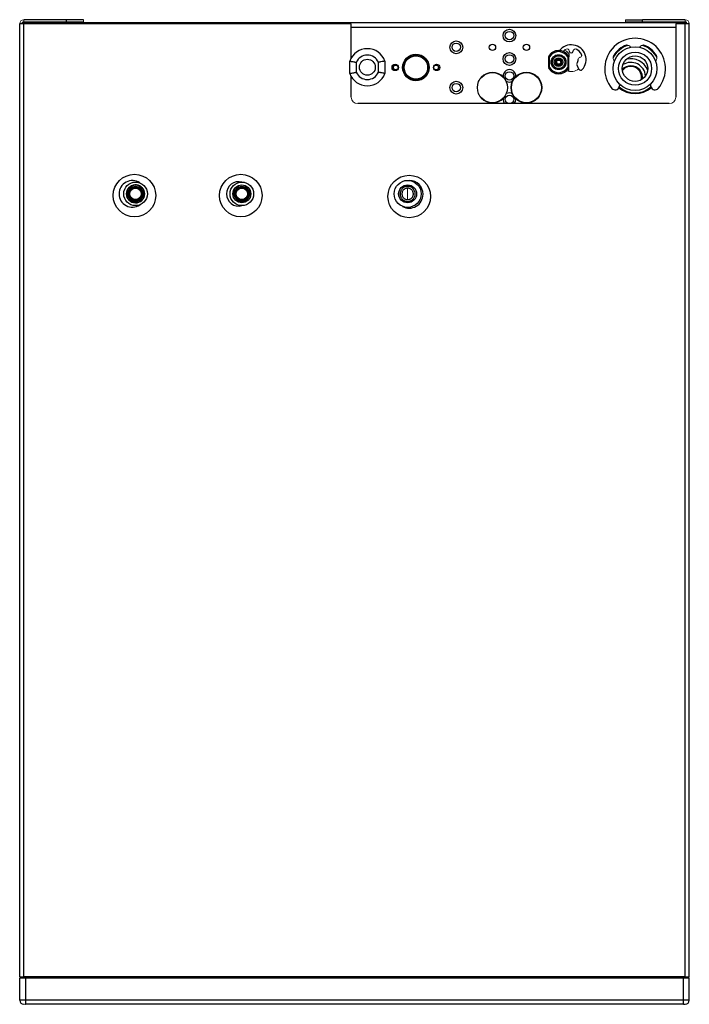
# Model space of a CAD drawing. Header units: millimetres. Extents: x -156 to 871, y -149 to 835.
# Tile 7 of 8: x -112 to 203, y 371 to 835. Entities that reach past the tile are written whole.
import ezdxf

# ---------------------------------------------------------------- set-up
doc = ezdxf.new("R2010")
doc.units = ezdxf.units.MM

msp = doc.modelspace()

# ---------------------------------------------------------------- linework, layer by layer
at = {"color": 7, "linetype": 'Continuous', "lineweight": 25}
for p, q in [((-90.41, 834.73), (-110.41, 834.73)), ((-82.41, 834.73), (-90.41, 834.73)), ((-90.41, 833.73), (-90.41, 834.73)), ((172.59, 834.73), (180.59, 834.73)), ((180.59, 833.73), (180.59, 834.73)), ((200.59, 834.73), (180.59, 834.73)), ((-112.41, 384.23), (-112.41, 832.73)), ((-110.41, 832.73), (-112.41, 832.73)), ((-110.41, 384.23), (-110.41, 832.73)), ((43.59, 832.73), (-110.41, 832.73)), ((-108.81, 832.73), (-108.81, 833.33)), ((-108.81, 833.33), (-105.81, 833.33)), ((-105.81, 833.33), (-105.81, 832.73)), ((-105.81, 833.33), (40.19, 833.33)), ((40.99, 833.33), (198.99, 833.33)), ((43.59, 816.75), (43.59, 832.73)), ((196.19, 832.73), (196.19, 798.23)), ((200.59, 832.73), (196.19, 832.73)), ((201.09, 833.33), (199.49, 833.33)), ((199.49, 832.73), (199.49, 833.33)), ((200.59, 384.23), (200.59, 832.73)), ((202.59, 832.73), (200.59, 832.73)), ((201.09, 832.73), (201.09, 833.33)), ((202.59, 384.23), (202.59, 832.73)), ((136.29, 817.18), (136.29, 812.28)), ((136.79, 812.28), (136.79, 817.18)), ((145.39, 817.18), (145.39, 812.28)), ((145.89, 818.7), (145.89, 817.18)), ((145.89, 812.28), (145.89, 817.18)), ((151.99, 817.74), (151.99, 818.22)), ((42.89, 809.41), (42.89, 815.24)), ((45.89, 814.67), (45.89, 809.98)), ((56.39, 809.98), (56.39, 814.67)), ((59.39, 815.24), (59.39, 809.41)), ((136.49, 812.28), (136.49, 812.19)), ((140.11, 814.91), (140.25, 814.2)), ((140.44, 813.55), (140.54, 813.28)), ((145.69, 812.28), (145.69, 812.19)), ((145.89, 810.77), (145.89, 812.28)), ((150.62, 811.46), (149.78, 813.26)), ((43.59, 798.23), (43.59, 807.9)), ((169.65, 803.08), (170.01, 804.2)), ((184.18, 804.2), (184.53, 803.08)), ((193.19, 795.23), (46.59, 795.23)), ((69.99, 795.33), (69.99, 795.23)), ((91.49, 795.23), (91.49, 795.33)), ((-112.41, 383.73), (-109.71, 383.73)), ((-112.41, 373.23), (-112.41, 383.73)), ((200.59, 384.23), (-110.41, 384.23)), ((-109.71, 383.73), (199.89, 383.73)), ((-109.71, 383.73), (-109.71, 373.23)), ((199.89, 373.23), (199.89, 383.73)), ((199.89, 383.73), (202.59, 383.73)), ((202.59, 373.23), (202.59, 383.73)), ((-109.71, 373.23), (-112.41, 373.23)), ((-109.71, 373.23), (-109.71, 371.23)), ((199.89, 373.23), (-109.71, 373.23)), ((199.89, 371.23), (-109.71, 371.23)), ((199.89, 371.23), (199.89, 373.23)), ((202.59, 373.23), (199.89, 373.23))]:
    msp.add_line(p, q, dxfattribs=at)
at = {"color": 144, "linetype": 'Continuous', "lineweight": 18}
for p, q in [((-110.41, 833.73), (-110.41, 834.73)), ((-82.41, 833.73), (-82.41, 834.73)), ((172.59, 833.73), (172.59, 834.73)), ((200.59, 833.73), (200.59, 834.73)), ((-110.91, 833.33), (-110.91, 832.73)), ((-109.31, 833.33), (-110.91, 833.33)), ((-90.41, 833.73), (-110.41, 833.73)), ((-109.31, 833.33), (-108.81, 833.33)), ((-82.41, 833.73), (-90.41, 833.73)), ((40.19, 832.73), (40.19, 833.33)), ((40.99, 833.33), (40.19, 833.33)), ((40.99, 832.73), (40.99, 833.33)), ((172.59, 833.73), (180.59, 833.73)), ((200.59, 833.73), (180.59, 833.73)), ((198.99, 833.33), (198.99, 832.73)), ((198.99, 833.33), (199.49, 833.33)), ((136.3, 817.22), (136.44, 817.18)), ((136.36, 817.43), (136.79, 817.18)), ((136.79, 817.18), (136.44, 817.18)), ((145.39, 817.18), (145.7, 817.36)), ((145.89, 817.18), (145.39, 817.18)), ((145.89, 817.22), (145.75, 817.18)), ((146.07, 820.15), (146.14, 819.84)), ((147.94, 819.84), (148.01, 820.15)), ((151.28, 817.01), (151.03, 816.94)), ((166.79, 816.56), (166.79, 816.48)), ((187.39, 816.48), (187.39, 816.56)), ((136.29, 812.28), (136.44, 812.28)), ((136.36, 812.03), (136.36, 812.03)), ((136.49, 812.19), (136.41, 812.35)), ((136.44, 812.28), (136.79, 812.28)), ((145.39, 812.28), (145.75, 812.28)), ((145.83, 812.03), (145.39, 812.28)), ((145.69, 812.19), (145.68, 812.12)), ((145.83, 812.03), (145.83, 812.03)), ((91.49, 795.33), (69.99, 795.33)), ((151.49, 795.33), (129.99, 795.33)), ((129.99, 795.33), (129.99, 795.23)), ((151.49, 795.23), (151.49, 795.33)), ((69.99, 755.41), (69.99, 750.05)), ((69.99, 746.38), (69.99, 746.08)), ((-112.41, 384.23), (-110.41, 384.23)), ((-110.91, 383.73), (-110.91, 384.23)), ((-109.91, 383.73), (-109.91, 384.23)), ((200.09, 383.73), (200.09, 384.23)), ((202.59, 384.23), (200.59, 384.23)), ((201.09, 384.23), (201.09, 383.73))]:
    msp.add_line(p, q, dxfattribs=at)
at = {"color": 8, "linetype": 'Continuous', "lineweight": 25}
for p, q in [((196.19, 830.99), (43.59, 830.99)), ((179.07, 800.09), (179.99, 800.65))]:
    msp.add_line(p, q, dxfattribs=at)
at = {"color": 144, "linetype": 'Continuous', "lineweight": 18, "flags": 128}
for points in [[(143.93, 820.41), (144.78, 819.9), (145.76, 819.04)], [(136.44, 817.18), (136.41, 817.18), (136.38, 817.18), (136.35, 817.18), (136.33, 817.18), (136.32, 817.18), (136.3, 817.18), (136.3, 817.18), (136.29, 817.18)], [(145.7, 817.36), (145.73, 817.37), (145.75, 817.39), (145.78, 817.4), (145.8, 817.41), (145.81, 817.42), (145.82, 817.43), (145.83, 817.43), (145.83, 817.43)], [(136.79, 812.28), (136.71, 812.23), (136.63, 812.18), (136.55, 812.14), (136.49, 812.1), (136.43, 812.07), (136.39, 812.05), (136.37, 812.04), (136.36, 812.03)], [(145.75, 812.28), (145.78, 812.28), (145.81, 812.28), (145.83, 812.28), (145.86, 812.28), (145.87, 812.28), (145.88, 812.28), (145.89, 812.28), (145.89, 812.28)], [(83.62, 795.23), (83.69, 795.26), (83.85, 795.33)], [(90.34, 795.33), (90.5, 795.26), (90.57, 795.23)]]:
    msp.add_lwpolyline(points, dxfattribs=at)
at = {"color": 7, "linetype": 'Continuous', "lineweight": 25, "flags": 128}
for points in [[(140.04, 815.87), (140.05, 815.61), (140.05, 815.59)], [(117.99, 805.23), (116.97, 805.41), (116.68, 805.53)], [(119.31, 805.53), (119.02, 805.41), (117.99, 805.23)]]:
    msp.add_lwpolyline(points, dxfattribs=at)
at = {"color": 7, "linetype": 'Continuous', "lineweight": 25}
for centre, radius in [((117.99, 827.23), 3), ((117.99, 827.23), 2), ((92.99, 821.73), 3), ((92.99, 821.73), 2), ((109.99, 821.73), 1.5), ((125.99, 821.73), 1.5), ((177.09, 811.68), 10.3), ((51.14, 812.33), 3.75), ((73.99, 812.23), 6.25), ((73.99, 812.23), 6), ((73.99, 812.23), 5.5), ((117.99, 816.23), 3), ((117.99, 816.23), 2), ((141.09, 814.73), 3.5), ((141.09, 814.73), 3), ((141.09, 814.73), 2.05), ((177.09, 811.68), 7.8), ((177.09, 811.68), 6), ((64.24, 812.23), 1.5), ((64.49, 812.23), 1.1), ((83.74, 812.23), 1.5), ((83.49, 812.23), 1.11), ((141.09, 814.73), 1), ((109.99, 802.73), 7.08), ((117.99, 808.23), 2), ((125.99, 802.73), 7.25), ((125.99, 802.73), 7.08), ((92.99, 802.73), 3), ((92.99, 802.73), 2), ((117.99, 797.23), 2), ((-58.41, 751.93), 10), ((-8.41, 751.93), 10), ((70.84, 751.5), 10), ((-57.91, 752.73), 5.55), ((-57.91, 752.73), 4.21), ((-57.91, 752.73), 4.21), ((-57.91, 752.73), 3.62), ((-7.91, 752.73), 5.55), ((-7.91, 752.73), 4.21), ((-7.91, 752.73), 4.21), ((-7.91, 752.73), 3.62), ((70.09, 752.73), 6.35), ((70.09, 752.73), 4.22), ((-57.91, 752.73), 2.7), ((-7.91, 752.73), 2.7)]:
    msp.add_circle(centre, radius, dxfattribs=at)
at = {"color": 144, "linetype": 'Continuous', "lineweight": 18}
for centre, radius in [((141.09, 814.73), 1.55), ((141.09, 814.73), 1.35), ((109.99, 802.73), 7.25), ((70.09, 752.73), 4.22), ((70.09, 752.73), 4.21)]:
    msp.add_circle(centre, radius, dxfattribs=at)
for centre, radius, start, end in [((-110.41, 832.73), 2, 90, 180), ((200.59, 832.73), 2, 0, 90), ((-110.41, 832.73), 1, 90, 180), ((200.59, 832.73), 1, 0, 90), ((147.04, 815.88), 5.5, 115.6165, 134.87), ((145.1, 819.93), 1, 12.7769, 115.6165), ((148.99, 819.93), 1, 64.3835, 167.2231), ((177.09, 811.68), 11.4, 105.8695, 154.6232), ((173.29, 820.98), 1.8, 25.2681, 98.0772), ((180.89, 820.98), 1.8, 81.9228, 154.7319), ((177.09, 811.68), 11.4, 25.3768, 74.1305), ((136.79, 817.18), 0.5, 175.6254, 180), ((145.39, 818.7), 0.5, 0, 42.6892), ((145.39, 817.18), 0.5, 4.3746, 29.6936), ((145.39, 817.18), 0.5, 0, 4.3746), ((151.29, 815.98), 1, 105, 181.391), ((151.02, 817.98), 1, 285, 27.8396), ((168.76, 816.84), 2, 148.2243, 229.3459), ((185.42, 816.84), 2, 310.6541, 31.7757), ((147.04, 815.88), 5.55, 246.6729, 309.3284), ((145.39, 812.28), 0.5, 330.3064, 0), ((150.68, 813.68), 1, 148.9502, 205), ((175.09, 807.73), 5.45, 90, 137.173), ((175.09, 807.73), 5.45, 349.1181, 90), ((145.39, 810.77), 0.5, 323.4721, 0), ((46.59, 798.23), 3, 180, 270), ((193.19, 798.23), 3, 270, 0)]:
    msp.add_arc(centre, radius, start, end, dxfattribs=at)
at = {"color": 7, "linetype": 'Continuous', "lineweight": 25}
for centre, radius, start, end in [((177.09, 811.68), 14.3, 319.4593, 220.5407), ((51.14, 812.33), 8.75, 19.463, 160.537), ((147.04, 815.88), 7, 318.3025, 142.2025), ((147.04, 815.88), 5.5, 27.8396, 64.3835), ((177.09, 811.68), 11.75, 109.16, 150.5973), ((177.09, 811.68), 11.8, 110.0883, 148.2243), ((177.09, 811.68), 11.75, 29.4027, 70.84), ((177.09, 811.68), 11.8, 31.7757, 69.9117), ((51.14, 812.33), 5.75, 24.0706, 155.9294), ((141.09, 814.73), 5.45, 29.6936, 150.3064), ((147.04, 820.05), 0.923, 192.7769, 347.2231), ((147.04, 815.88), 3.25, 328.9502, 1.391), ((117.99, 808.23), 3, 355.0119, 184.9881), ((141.09, 814.73), 5.45, 209.6936, 330.3064), ((151.52, 811.88), 1, 205, 318.3025), ((51.14, 812.33), 8.75, 199.463, 340.537), ((51.14, 812.33), 5.75, 204.0706, 335.9294), ((167.75, 803.68), 2, 220.5407, 342.5), ((177.09, 811.68), 11.75, 229.715, 310.285), ((177.09, 811.68), 11.4, 229.1909, 310.8091), ((186.44, 803.68), 2, 197.5, 319.4593), ((117.99, 797.23), 3, 175.0119, 221.8103), ((117.99, 797.23), 3, 64.029, 115.971), ((117.99, 797.23), 3, 318.1897, 4.9881), ((-59.41, 752.73), 6.25, 55.9073, 180), ((-9.41, 752.73), 5.75, 74.8439, 180), ((70.84, 752.52), 6.5, 0, 89.5514), ((-59.41, 752.73), 6.25, 180, 304.0927), ((-9.41, 752.73), 5.75, 180, 285.1561), ((70.84, 752.52), 6.5, 240.5131, 0), ((-110.41, 373.23), 2, 180, 270), ((200.59, 373.23), 2, 270, 0)]:
    msp.add_arc(centre, radius, start, end, dxfattribs=at)
at = {"color": 8, "linetype": 'Continuous', "lineweight": 25}
for centre, radius, start, end in [((175.09, 807.73), 8.61, 22.3105, 103.9807), ((175.09, 807.73), 5.02, 344.608, 141.6832), ((175.09, 807.73), 6.91, 3.9862, 122.3049), ((-57.91, 752.73), 4.22, 9.9075, 180.0801), ((-57.91, 752.73), 4.22, 180.0801, 358.208)]:
    msp.add_arc(centre, radius, start, end, dxfattribs=at)
at = {"color": 144, "linetype": 'Continuous', "lineweight": 18}
for points in [[(136.36, 817.43), (136.35, 817.42), (136.35, 817.41), (136.34, 817.39)], [(136.49, 817.17), (136.49, 817.23), (136.51, 817.29), (136.54, 817.35)], [(145.65, 817.35), (145.68, 817.29), (145.69, 817.23), (145.69, 817.17)], [(145.85, 817.39), (145.84, 817.41), (145.83, 817.42), (145.83, 817.43)]]:
    msp.add_open_spline(points, degree=3, dxfattribs=at)
at = {"color": 7, "linetype": 'Continuous', "lineweight": 25}
for points, knots in [([(145.39, 817.18), (144.51, 818.73), (142.87, 819.68), (139.32, 819.68), (137.67, 818.73), (136.79, 817.18)], [0, 0, 0, 0, 0.5, 0.5, 1, 1, 1, 1]), ([(42.89, 815.24), (42.89, 815.24), (42.91, 815.24), (42.99, 815.22), (43.05, 815.21), (43.2, 815.19), (43.3, 815.17), (43.52, 815.13), (43.64, 815.11), (44.06, 815.03), (44.4, 814.97), (44.93, 814.87), (45.12, 814.83), (45.41, 814.77), (45.51, 814.75), (45.7, 814.71), (45.8, 814.69), (45.89, 814.67)], [0, 0, 0, 0, 0.125, 0.125, 0.25, 0.25, 0.375, 0.375, 0.5, 0.5, 0.75, 0.75, 0.875, 0.875, 0.9375, 0.9375, 1, 1, 1, 1]), ([(59.39, 815.24), (59.39, 815.24), (59.37, 815.24), (59.3, 815.22), (59.24, 815.21), (59.09, 815.19), (58.99, 815.17), (58.77, 815.13), (58.64, 815.11), (58.23, 815.03), (57.89, 814.97), (57.35, 814.87), (57.17, 814.83), (56.88, 814.77), (56.78, 814.75), (56.59, 814.71), (56.49, 814.69), (56.39, 814.67)], [0, 0, 0, 0, 0.125, 0.125, 0.25, 0.25, 0.375, 0.375, 0.5, 0.5, 0.75, 0.75, 0.875, 0.875, 0.9375, 0.9375, 1, 1, 1, 1]), ([(136.79, 812.28), (137.67, 810.74), (139.32, 809.78), (142.87, 809.78), (144.51, 810.74), (145.39, 812.28)], [0, 0, 0, 0, 0.5, 0.5, 1, 1, 1, 1]), ([(42.89, 809.41), (42.89, 809.41), (42.91, 809.41), (42.99, 809.43), (43.05, 809.44), (43.2, 809.46), (43.3, 809.48), (43.52, 809.52), (43.64, 809.54), (44.06, 809.62), (44.4, 809.68), (44.93, 809.78), (45.12, 809.82), (45.41, 809.88), (45.51, 809.9), (45.7, 809.94), (45.8, 809.96), (45.89, 809.98)], [0, 0, 0, 0, 0.125, 0.125, 0.25, 0.25, 0.375, 0.375, 0.5, 0.5, 0.75, 0.75, 0.875, 0.875, 0.9375, 0.9375, 1, 1, 1, 1]), ([(59.39, 809.41), (59.39, 809.41), (59.37, 809.41), (59.3, 809.43), (59.24, 809.44), (59.09, 809.46), (58.99, 809.48), (58.77, 809.52), (58.64, 809.54), (58.23, 809.62), (57.89, 809.68), (57.35, 809.78), (57.17, 809.82), (56.88, 809.88), (56.78, 809.9), (56.59, 809.94), (56.49, 809.96), (56.39, 809.98)], [0, 0, 0, 0, 0.125, 0.125, 0.25, 0.25, 0.375, 0.375, 0.5, 0.5, 0.75, 0.75, 0.875, 0.875, 0.9375, 0.9375, 1, 1, 1, 1]), ([(-61.04, 752.73), (-61.04, 752.78), (-61.03, 752.89), (-61.02, 753.06), (-61, 753.23), (-60.97, 753.39), (-60.92, 753.56), (-60.88, 753.72), (-60.8, 753.93), (-60.69, 754.17), (-60.53, 754.45), (-60.34, 754.71), (-60.11, 754.95), (-59.85, 755.19), (-59.46, 755.46), (-59, 755.68), (-58.44, 755.82), (-57.7, 755.89), (-56.68, 755.69), (-55.89, 755.17), (-55.47, 754.7), (-55.29, 754.45), (-55.12, 754.17), (-54.99, 753.89), (-54.9, 753.6), (-54.8, 753.22), (-54.78, 752.92), (-54.78, 752.73), (-54.78, 752.73)], [0, 0, 0, 0, 0.017175, 0.034351, 0.051526, 0.068701, 0.085876, 0.103052, 0.120227, 0.152771, 0.185318, 0.217899, 0.250471, 0.287817, 0.324794, 0.397861, 0.440538, 0.500691, 0.625152, 0.749613, 0.782157, 0.814704, 0.847284, 0.879857, 0.910034, 0.939948, 0.999518, 1, 1, 1, 1]), ([(-11.04, 752.73), (-11.04, 752.78), (-11.03, 752.89), (-11.02, 753.06), (-11, 753.23), (-10.97, 753.39), (-10.92, 753.56), (-10.88, 753.72), (-10.8, 753.93), (-10.69, 754.17), (-10.53, 754.45), (-10.34, 754.71), (-10.11, 754.95), (-9.85, 755.19), (-9.46, 755.46), (-9, 755.68), (-8.44, 755.82), (-7.7, 755.89), (-6.68, 755.69), (-5.89, 755.17), (-5.47, 754.7), (-5.29, 754.45), (-5.12, 754.17), (-4.99, 753.89), (-4.9, 753.6), (-4.8, 753.22), (-4.78, 752.92), (-4.78, 752.73), (-4.78, 752.73)], [0, 0, 0, 0, 0.017175, 0.034351, 0.051526, 0.068701, 0.085876, 0.103052, 0.120227, 0.152771, 0.185318, 0.217899, 0.250471, 0.287817, 0.324794, 0.397861, 0.440538, 0.500691, 0.625152, 0.749613, 0.782157, 0.814704, 0.847284, 0.879857, 0.910034, 0.939948, 0.999518, 1, 1, 1, 1]), ([(73.64, 752.73), (73.64, 753.19), (73.55, 753.65), (73.2, 754.51), (72.93, 754.91), (72.28, 755.56), (71.88, 755.83), (71.02, 756.18), (70.56, 756.28), (69.63, 756.28), (69.16, 756.18), (68.31, 755.83), (67.91, 755.56), (67.25, 754.91), (66.99, 754.51), (66.64, 753.65), (66.54, 753.19), (66.54, 752.73)], [0, 0, 0, 0, 0.125, 0.125, 0.25, 0.25, 0.375, 0.375, 0.5, 0.5, 0.625, 0.625, 0.75, 0.75, 0.875, 0.875, 1, 1, 1, 1]), ([(-54.78, 752.73), (-54.78, 751), (-56.18, 749.6), (-59.63, 749.6), (-61.04, 751), (-61.04, 752.73)], [0, 0, 0, 0, 0.5, 0.5, 1, 1, 1, 1]), ([(-4.78, 752.73), (-4.78, 751), (-6.18, 749.6), (-9.63, 749.6), (-11.04, 751), (-11.04, 752.73)], [0, 0, 0, 0, 0.5, 0.5, 1, 1, 1, 1]), ([(66.54, 752.73), (66.54, 752.26), (66.64, 751.8), (66.99, 750.94), (67.25, 750.54), (67.91, 749.89), (68.31, 749.62), (69.16, 749.27), (69.63, 749.18), (70.56, 749.18), (71.02, 749.27), (71.88, 749.62), (72.28, 749.89), (72.93, 750.54), (73.2, 750.94), (73.55, 751.8), (73.64, 752.26), (73.64, 752.73)], [0, 0, 0, 0, 0.125, 0.125, 0.25, 0.25, 0.375, 0.375, 0.5, 0.5, 0.625, 0.625, 0.75, 0.75, 0.875, 0.875, 1, 1, 1, 1]), ([(72.79, 752.73), (72.79, 752.78), (72.79, 752.9), (72.77, 753.06), (72.75, 753.23), (72.71, 753.4), (72.66, 753.56), (72.56, 753.84), (72.37, 754.22), (72.02, 754.65), (71.59, 755), (71.11, 755.25), (70.6, 755.39), (70.09, 755.44), (69.58, 755.39), (69.08, 755.25), (68.6, 755), (68.17, 754.65), (67.82, 754.22), (67.6, 753.79), (67.47, 753.4), (67.41, 753.06), (67.4, 752.84), (67.39, 752.73)], [0, 0, 0, 0, 0.020146, 0.040137, 0.06005, 0.079967, 0.099968, 0.120131, 0.185081, 0.250093, 0.315043, 0.380056, 0.440011, 0.500029, 0.559984, 0.620002, 0.684952, 0.749965, 0.814914, 0.879927, 0.920045, 0.959855, 1, 1, 1, 1]), ([(67.39, 752.73), (67.39, 752.67), (67.4, 752.56), (67.41, 752.39), (67.44, 752.22), (67.48, 752.05), (67.52, 751.89), (67.62, 751.61), (67.82, 751.23), (68.17, 750.8), (68.6, 750.45), (69.08, 750.2), (69.58, 750.06), (70.09, 750.01), (70.6, 750.06), (71.11, 750.2), (71.59, 750.45), (72.02, 750.8), (72.37, 751.23), (72.59, 751.66), (72.72, 752.05), (72.78, 752.39), (72.79, 752.61), (72.79, 752.73)], [0, 0, 0, 0, 0.020146, 0.040137, 0.06005, 0.079967, 0.099968, 0.120131, 0.185081, 0.250093, 0.315043, 0.380056, 0.440011, 0.500029, 0.559984, 0.620002, 0.684952, 0.749965, 0.814914, 0.879927, 0.920045, 0.959855, 1, 1, 1, 1]), ([(-110.2, 371.23), (-110.18, 371.23), (-110.14, 371.23), (-110.03, 371.23), (-109.89, 371.24), (-109.77, 371.25), (-109.71, 371.26)], [0, 0, 0, 0, 0.227845, 0.473464, 0.732453, 1, 1, 1, 1]), ([(-110.2, 371.23), (-110.13, 371.23), (-110.05, 371.23), (-109.88, 371.23), (-109.79, 371.23), (-109.71, 371.23)], [0, 0, 0, 0, 0.5, 0.5, 1, 1, 1, 1]), ([(199.89, 371.26), (199.95, 371.25), (200.07, 371.24), (200.22, 371.23), (200.33, 371.23), (200.37, 371.23), (200.39, 371.23)], [0, 0, 0, 0, 0.267547, 0.526536, 0.772155, 1, 1, 1, 1]), ([(199.89, 371.23), (199.98, 371.23), (200.07, 371.23), (200.24, 371.23), (200.32, 371.23), (200.46, 371.23), (200.51, 371.23), (200.58, 371.23), (200.59, 371.23), (200.59, 371.23)], [0, 0, 0, 0, 0.25, 0.25, 0.5, 0.5, 0.75, 0.75, 1, 1, 1, 1])]:
    msp.add_open_spline(points, degree=3, knots=knots, dxfattribs=at)
at = {"color": 144, "linetype": 'Continuous', "lineweight": 18}
for points, knots in [([(136.81, 811.37), (136.72, 811.48), (136.64, 811.61), (136.53, 811.89), (136.49, 812.04), (136.49, 812.19)], [0, 0, 0, 0, 0.5, 0.5, 1, 1, 1, 1]), ([(145.61, 811.78), (145.59, 811.72), (145.53, 811.57), (145.43, 811.44), (145.38, 811.37)], [0, 0, 0, 0, 0.430405, 1, 1, 1, 1])]:
    msp.add_open_spline(points, degree=3, knots=knots, dxfattribs=at)

doc.saveas('drawing.dxf')
